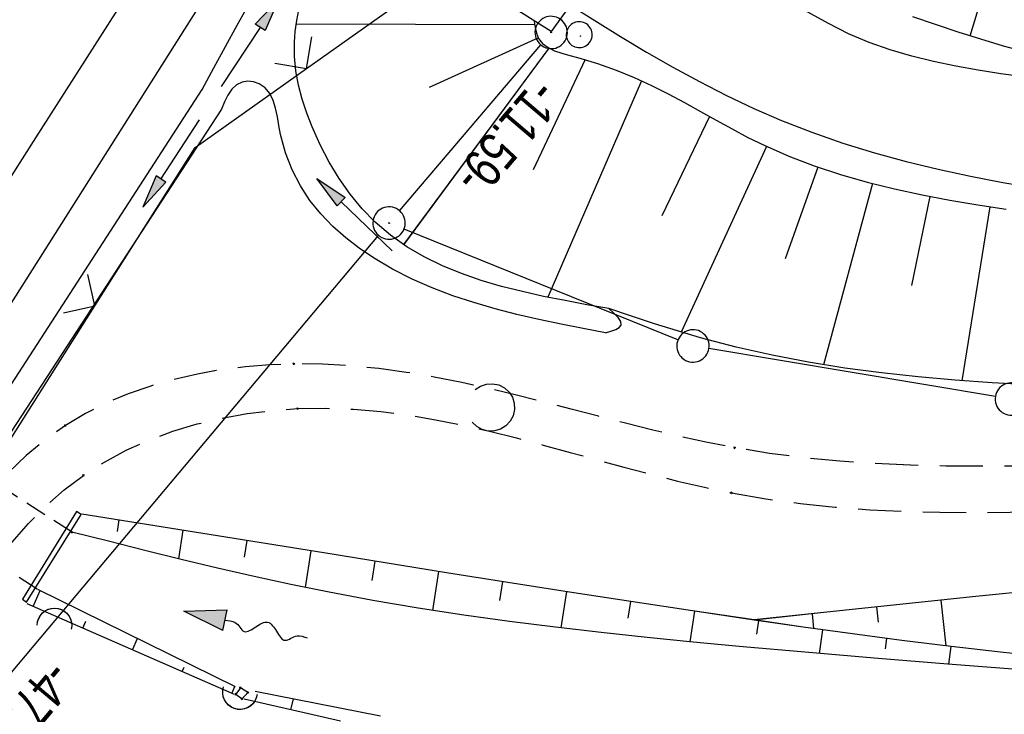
# Model space of a CAD drawing. Extents: x 509601 to 510326, y 459976 to 460916.
# Tile 10 of 39: x 509754 to 509799, y 460068 to 460100. Entities that reach past the tile are written whole.
import ezdxf

# ---------------------------------------------------------------- set-up
doc = ezdxf.new("R2010")
doc.units = 0
doc.header["$LTSCALE"] = 10
doc.header["$MEASUREMENT"] = 0
for name, pattern in [('AUSGEZOGEN', [0]), ('LT00', [0]), ('LT11', [0.3, 0.2, -0.1]), ('LT17', [0.15, 0.1, -0.05])]:
    doc.linetypes.add(name, pattern=pattern)
doc.layers.get('0').update_dxf_attribs({"linetype": 'LT00'})
for name, color, linetype in [('--EK_FBR', 1, 'LT00'), ('--EL_DFK_AB_L', 21, 'LT00'), ('--EL_DFK_AB_P', 7, 'LT00'), ('--FLIEßRICHTPFEIL', 180, 'Continuous'), ('ABSTAND', 8, 'LT00'), ('DFK_AB_L', 21, 'LT00'), ('DFK_AB_P', 7, 'LT00'), ('DFK_GZPKT', 250, 'LT00'), ('DFK_KATASTER', 250, 'LT00'), ('DFK_NUTZUNG', 250, 'LT00'), ('DFK_TOPO-SYM', 252, 'LT00'), ('DFK_VERMPKT', 252, 'LT00'), ('PFEIL', 140, 'AUSGEZOGEN'), ('V109_AFBR_BAB', 250, 'LT00'), ('V109_BOESCH', 250, 'LT00'), ('V109_BOSCHUNG', 250, 'LT00'), ('V109_BR_KAPPE', 30, 'LT00'), ('V109_BR_WID', 30, 'LT17'), ('V109_ENTWÄSSERUNG', 182, 'LT00'), ('V109_FELDWEG', 250, 'LT11'), ('V109_GRABEN', 250, 'LT00'), ('V109_LD_MARK', 250, 'LT00'), ('V109_ZAUN', 40, 'LT00'), ('V110_AFBR_BAB', 250, 'LT00'), ('V110_BOESCH', 250, 'LT00'), ('V110_BOSCHUNG', 250, 'LT00'), ('V110_BR_KAPPE', 30, 'LT00'), ('V110_BR_WID', 30, 'LT17'), ('V110_ENTWÄSSERUNG', 182, 'LT00'), ('V110_FELDWEG', 250, 'LT11'), ('V110_GRABEN', 250, 'LT00'), ('V110_LD_MARK', 250, 'LT00'), ('V110_ZAUN', 40, 'LT00')]:
    doc.layers.add(name, color=color, linetype=linetype)
doc.styles.get("Standard").update_dxf_attribs({"font": 'ARIAL.TTF'})

# ---------------------------------------------------------------- blocks, each defined once
blk = doc.blocks.new('SYMB7010')
at = {"color": 0, "linetype": 'ByBlock'}
for points in [[(-0.031408, 0.499213), (-0.093728, 0.49134), (-0.15457, 0.475719), (-0.212975, 0.452595), (-0.268021, 0.422333), (-0.31884, 0.385411), (-0.36463, 0.342411), (-0.40467, 0.29401), (-0.438329, 0.240973), (-0.465074, 0.184136), (-0.484486, 0.124395), (-0.496256, 0.062692), (-0.5002, 0)], [(0.5002, 0), (0.496256, 0.062692), (0.484485, 0.124395), (0.465074, 0.184136), (0.438329, 0.240973), (0.40467, 0.29401), (0.36463, 0.342411), (0.31884, 0.385411), (0.268021, 0.422333), (0.212975, 0.452595), (0.15457, 0.475719), (0.093728, 0.49134), (0.031408, 0.499213), (-0.031408, 0.499213)], [(-0.5002, 0), (-0.496256, -0.062692), (-0.484486, -0.124395), (-0.465075, -0.184136), (-0.438329, -0.240973), (-0.404671, -0.29401), (-0.36463, -0.342411), (-0.31884, -0.385411), (-0.268021, -0.422333), (-0.212975, -0.452595), (-0.154571, -0.475719), (-0.093728, -0.49134), (-0.031408, -0.499213), (0.031408, -0.499213)], [(0.031408, -0.499213), (0.093728, -0.491341), (0.15457, -0.475719), (0.212975, -0.452595), (0.268021, -0.422333), (0.31884, -0.385411), (0.36463, -0.342411), (0.404671, -0.294011), (0.438329, -0.240974), (0.465075, -0.184136), (0.484486, -0.124395), (0.496256, -0.062692), (0.500201, 0)]]:
    blk.add_lwpolyline(points, dxfattribs=at)
blk = doc.blocks.new('SYMB7301')
at = {"color": 0, "linetype": 'ByBlock'}
for p, q in [((-0.128693, 0), (0, 0.128693)), ((0, -0.128693), (-0.128693, 0)), ((0, 0.128693), (0.128693, 0)), ((0.128693, 0), (0, -0.128693)), ((0.000059, -0.009738), (0.000059, 0.009897)), ((-0.00901, -0.004339), (-0.002225, -0.009749))]:
    blk.add_line(p, q, dxfattribs=at)
for points in [[(-0.002225, 0.009749), (-0.00901, 0.004339), (-0.00901, -0.004339)], [(0.01, 0), (0.006235, 0.007818), (-0.002225, 0.009749)], [(-0.002225, -0.009749), (0.006235, -0.007818), (0.01, 0)]]:
    blk.add_lwpolyline(points, dxfattribs=at)
blk = doc.blocks.new('SYMB0003')
at = {"color": 0, "linetype": 'ByBlock'}
for p, q in [((-0.015712, 0), (0.010166, 0.012015)), ((0, -0.021257), (-0.015712, 0)), ((0.010166, 0.012015), (0, -0.021257))]:
    blk.add_line(p, q, dxfattribs=at)
for points in [[(-0.031395, 0.499013), (-0.093691, 0.491144), (-0.154509, 0.475528), (-0.21289, 0.452414), (-0.267913, 0.422164), (-0.318712, 0.385257), (-0.364484, 0.342274), (-0.404509, 0.293893), (-0.438154, 0.240877), (-0.464888, 0.184062), (-0.484292, 0.124345), (-0.496058, 0.062667), (-0.5, 0)], [(0.5, 0), (0.496057, 0.062667), (0.484292, 0.124345), (0.464888, 0.184062), (0.438153, 0.240877), (0.404509, 0.293893), (0.364484, 0.342274), (0.318712, 0.385257), (0.267913, 0.422164), (0.21289, 0.452414), (0.154509, 0.475528), (0.093691, 0.491144), (0.031395, 0.499013), (-0.031395, 0.499013)], [(-0.5, 0), (-0.496058, -0.062667), (-0.484292, -0.124345), (-0.464888, -0.184062), (-0.438154, -0.240877), (-0.404509, -0.293893), (-0.364485, -0.342274), (-0.318712, -0.385257), (-0.267914, -0.422164), (-0.21289, -0.452414), (-0.154509, -0.475529), (-0.093691, -0.491144), (-0.031395, -0.499014), (0.031395, -0.499014)], [(0.031395, -0.499014), (0.093691, -0.491144), (0.154509, -0.475529), (0.21289, -0.452414), (0.267914, -0.422164), (0.318712, -0.385257), (0.364485, -0.342274), (0.404509, -0.293893), (0.438154, -0.240877), (0.464889, -0.184062), (0.484292, -0.124345), (0.496058, -0.062667), (0.5, 0)]]:
    blk.add_lwpolyline(points, dxfattribs=at)
blk = doc.blocks.new('SYMB7122')
at = {"color": 0, "linetype": 'ByBlock'}
for points in [[(-0.109975, -0.002365), (-0.106745, 0.026562), (-0.096041, 0.053629), (-0.078613, 0.076941), (-0.055681, 0.094866), (-0.028851, 0.106149), (0, 0.11)], [(0, 0.11), (0.028851, 0.106149), (0.055681, 0.094866), (0.078613, 0.076941), (0.096041, 0.053629), (0.106745, 0.026562), (0.109975, -0.002365)], [(-0.075234, -0.080249), (-0.093647, -0.057708), (-0.105504, -0.031126), (-0.109975, -0.002365)], [(0.109975, -0.002365), (0.105504, -0.031126), (0.093647, -0.057708), (0.075234, -0.080249)]]:
    blk.add_lwpolyline(points, dxfattribs=at)
blk = doc.blocks.new('FLIEßRICHTPFEIL')
at = {"layer": '--FLIEßRICHTPFEIL'}
blk.add_hatch(color=256, dxfattribs=at).paths.add_polyline_path([(-1.95, 0.4875), (-1.95, -0.4875), (0, 0)])
for p, q in [((-1.95, 0.4875), (-1.95, -0.4875)), ((-1.95, 0.4875), (0, 0)), ((0, 0), (-1.95, -0.4875))]:
    blk.add_line(p, q, dxfattribs=at)
at = {"layer": '--FLIEßRICHTPFEIL', "start_tangent": (-1, 0), "end_tangent": (-1, 0)}
blk.add_spline([(-1.95, 0), (-2.4375, 0), (-2.925, 0.325), (-3.4125, 0), (-3.9, -0.325), (-4.3875, 0), (-4.875, 0.325), (-5.3625, 0), (-5.85, 0)], degree=3, dxfattribs=at)
blk = doc.blocks.new('Pfreil3')
at = {"layer": 'PFEIL'}
blk.add_hatch(color=256, dxfattribs=at).paths.add_polyline_path([(-1.549, 0.273), (-1.549, -0.273), (0, 0)])
for p, q in [((-1.549, 0), (-4.831, 0)), ((-1.549, -0.273), (-1.549, 0.273)), ((-1.549, 0.273), (0, 0)), ((0, 0), (-1.549, -0.273))]:
    blk.add_line(p, q, dxfattribs=at)
blk = doc.blocks.new('SYMB0011')
at = {"color": 0, "linetype": 'ByBlock'}
for p, q in [((0.5, 0), (-0.5, 0)), ((0, 0.5), (0, -0.5))]:
    blk.add_line(p, q, dxfattribs=at)
blk = doc.blocks.new('SYMB1107')
at = {"color": 0, "linetype": 'ByBlock'}
for points in [[(-0.2, 0), (-0.196157, 0.039018), (-0.184776, 0.076537), (-0.166294, 0.111114), (-0.141421, 0.141421), (-0.111114, 0.166294), (-0.076537, 0.184776), (-0.039018, 0.196157), (0, 0.2)], [(0, 0.2), (0.039018, 0.196157), (0.076537, 0.184776), (0.111114, 0.166294), (0.141421, 0.141421), (0.166294, 0.111114), (0.184776, 0.076537), (0.196157, 0.039018), (0.2, 0)]]:
    blk.add_lwpolyline(points, dxfattribs=at)
blk = doc.blocks.new('SYMB0024')
at = {"color": 0, "linetype": 'ByBlock'}
for p, q in [((-0.5, 0.5), (0, 0)), ((0, 0), (0.5, 0.5))]:
    blk.add_line(p, q, dxfattribs=at)

msp = doc.modelspace()

# ---------------------------------------------------------------- linework, layer by layer
at = {"layer": '--EK_FBR'}
for points in [[(509850.935, 460240.657), (509838.386, 460220.89), (509824.978, 460199.737), (509813.847, 460182.199), (509801.449, 460162.611), (509788.774, 460142.663), (509775.887, 460122.371), (509770.61, 460114.119), (509765.791, 460106.519), (509762.095, 460100.744), (509750.657, 460082.677), (509737.856, 460062.627)], [(509790.672, 460145.65), (509788.774, 460142.663), (509775.887, 460122.371), (509770.61, 460114.119), (509765.791, 460106.519), (509762.095, 460100.744), (509750.657, 460082.677), (509737.856, 460062.627)], [(509800.078, 460097.136), (509799.03, 460097.281), (509797.985, 460097.442), (509796.947, 460097.627), (509795.919, 460097.841), (509794.904, 460098.092), (509793.907, 460098.387), (509792.929, 460098.732), (509791.976, 460099.135), (509791.049, 460099.602), (509781.782, 460104.697), (509770.731, 460111.716), (509758.256, 460119.619), (509743.268, 460129.165), (509734.813, 460134.468), (509729.483, 460137.91)], [(509800.078, 460097.136), (509799.03, 460097.281), (509797.985, 460097.442), (509796.947, 460097.627), (509795.919, 460097.841), (509794.904, 460098.092), (509793.907, 460098.387), (509792.929, 460098.732), (509791.976, 460099.135), (509791.049, 460099.602), (509781.782, 460104.697), (509770.731, 460111.716), (509758.256, 460119.619), (509743.268, 460129.165), (509734.813, 460134.468), (509729.483, 460137.91)], [(509742.453, 460123.758), (509755.841, 460115.233), (509768.771, 460107.026), (509779.036, 460100.487), (509780.221, 460099.739), (509781.416, 460099.002), (509782.621, 460098.283), (509783.839, 460097.585), (509785.071, 460096.915), (509786.319, 460096.277), (509787.583, 460095.676), (509788.866, 460095.119), (509790.282, 460094.566), (509791.719, 460094.066), (509793.175, 460093.617), (509794.645, 460093.213), (509796.129, 460092.853), (509797.623, 460092.532), (509799.125, 460092.247), (509800.631, 460091.994)], [(509742.453, 460123.758), (509755.841, 460115.233), (509768.771, 460107.026), (509779.036, 460100.487), (509780.221, 460099.739), (509781.416, 460099.002), (509782.621, 460098.283), (509783.839, 460097.585), (509785.071, 460096.915), (509786.319, 460096.277), (509787.583, 460095.676), (509788.866, 460095.119), (509790.282, 460094.566), (509791.719, 460094.067), (509793.175, 460093.617), (509794.645, 460093.213), (509796.129, 460092.853), (509797.623, 460092.532), (509799.125, 460092.247), (509800.631, 460091.994)]]:
    msp.add_lwpolyline(points, dxfattribs=at)
at = {"layer": '--EL_DFK_AB_L'}
for p, q in [((509771.176, 460090.931), (509777.714, 460098.618)), ((509740.803, 460054.804), (509770.208, 460089.785))]:
    msp.add_line(p, q, dxfattribs=at)
at = {"layer": 'DFK_AB_L'}
for p, q in [((509771.176, 460090.931), (509777.714, 460098.618)), ((509740.803, 460054.804), (509770.208, 460089.785))]:
    msp.add_line(p, q, dxfattribs=at)
at = {"layer": 'DFK_KATASTER'}
for p, q in [((509784.075, 460084.951), (509771.386, 460090.078)), ((509798.78, 460082.333), (509785.51, 460084.546))]:
    msp.add_line(p, q, dxfattribs=at)
at = {"layer": 'V109_AFBR_BAB'}
for points in [[(509850.935, 460240.657), (509838.386, 460220.89), (509824.978, 460199.737), (509813.847, 460182.199), (509801.449, 460162.611), (509788.774, 460142.663), (509775.887, 460122.371), (509770.61, 460114.119), (509765.791, 460106.519), (509762.095, 460100.744), (509750.657, 460082.677), (509737.856, 460062.627)], [(509800.078, 460097.136), (509799.03, 460097.281), (509797.985, 460097.442), (509796.947, 460097.627), (509795.919, 460097.841), (509794.904, 460098.092), (509793.907, 460098.387), (509792.929, 460098.732), (509791.976, 460099.135), (509791.049, 460099.602), (509781.782, 460104.697), (509770.731, 460111.716), (509758.256, 460119.619), (509743.268, 460129.165), (509734.813, 460134.468), (509729.483, 460137.91)], [(509742.453, 460123.758), (509755.841, 460115.233), (509768.771, 460107.026), (509779.036, 460100.487), (509780.221, 460099.739), (509781.416, 460099.002), (509782.621, 460098.283), (509783.839, 460097.585), (509785.071, 460096.915), (509786.319, 460096.277), (509787.583, 460095.676), (509788.866, 460095.119), (509790.282, 460094.566), (509791.719, 460094.066), (509793.175, 460093.617), (509794.645, 460093.213), (509796.129, 460092.853), (509797.623, 460092.532), (509799.125, 460092.247), (509800.631, 460091.994)]]:
    msp.add_lwpolyline(points, dxfattribs=at)
at = {"layer": 'V109_BOESCH'}
for points in [[(509794.943, 460099.935), (509795.991, 460099.575), (509797.038, 460099.225), (509798.086, 460098.891), (509799.138, 460098.579), (509800.197, 460098.294)], [(509777.412, 460099.703), (509777.457, 460099.422), (509777.52, 460099.156), (509777.617, 460098.918), (509777.803, 460098.677), (509778.056, 460098.489), (509778.359, 460098.342), (509778.698, 460098.225), (509779.058, 460098.125), (509779.426, 460098.031), (509780.346, 460097.76), (509781.219, 460097.449), (509782.053, 460097.106), (509782.853, 460096.736), (509783.626, 460096.346), (509784.379, 460095.942), (509785.118, 460095.533), (509785.85, 460095.123), (509786.581, 460094.72), (509787.317, 460094.331), (509788.066, 460093.962), (509789.21, 460093.46), (509790.391, 460093.013), (509791.604, 460092.615), (509792.843, 460092.262), (509794.105, 460091.949), (509795.384, 460091.671), (509796.675, 460091.424), (509797.974, 460091.202), (509799.276, 460091.002)], [(509800.359, 460082.873), (509798.636, 460082.964), (509796.919, 460083.081), (509795.207, 460083.231), (509793.503, 460083.416), (509791.807, 460083.643), (509790.121, 460083.915), (509788.444, 460084.236), (509786.778, 460084.612), (509785.125, 460085.046), (509784.055, 460085.361), (509782.989, 460085.696), (509781.926, 460086.044), (509780.865, 460086.399)], [(509801.099, 460073.386), (509797.724, 460073.041), (509794.35, 460072.688), (509790.977, 460072.331), (509787.604, 460071.972)]]:
    msp.add_lwpolyline(points, dxfattribs=at)
at = {"layer": 'V109_BOSCHUNG'}
for p, q in [((509797.615, 460099.039), (509799.148, 460104.181)), ((509777.437, 460099.538), (509766.392, 460099.57)), ((509777.607, 460098.937), (509772.545, 460096.637)), ((509778.089, 460098.47), (509771.366, 460089.36)), ((509779.779, 460097.933), (509777.361, 460092.821)), ((509782.389, 460096.954), (509778.039, 460086.925)), ((509785.541, 460095.296), (509783.33, 460090.694)), ((509788.178, 460093.91), (509784.218, 460085.311)), ((509790.557, 460092.956), (509789.042, 460088.696)), ((509793.084, 460092.199), (509790.817, 460083.797)), ((509795.747, 460091.599), (509794.9, 460087.475)), ((509798.523, 460091.116), (509797.224, 460083.058)), ((509758.177, 460076.605), (509758.093, 460076.072)), ((509761.139, 460076.128), (509760.933, 460074.811)), ((509764.1, 460075.651), (509763.981, 460074.884)), ((509767.062, 460075.174), (509766.797, 460073.478)), ((509770.024, 460074.697), (509769.885, 460073.804)), ((509772.986, 460074.222), (509772.704, 460072.416)), ((509754.205, 460072.604), (509754.527, 460073.34)), ((509775.949, 460073.751), (509775.811, 460072.868)), ((509778.913, 460073.285), (509778.651, 460071.607)), ((509796.255, 460072.888), (509796.48, 460070.773)), ((509781.878, 460072.827), (509781.756, 460072.049)), ((509793.271, 460072.574), (509793.347, 460071.868)), ((509784.84, 460072.379), (509784.628, 460070.967)), ((509787.804, 460071.943), (509787.714, 460071.314)), ((509790.288, 460072.258), (509790.36, 460071.578)), ((509756.506, 460071.596), (509756.644, 460071.912)), ((509790.77, 460071.521), (509790.619, 460070.419)), ((509758.807, 460070.589), (509759.037, 460071.114)), ((509793.74, 460071.119), (509793.678, 460070.642)), ((509796.713, 460070.745), (509796.612, 460069.921)), ((509761.108, 460069.582), (509761.2, 460069.792)), ((509763.409, 460068.574), (509763.547, 460068.889)), ((509766.139, 460067.809), (509766.261, 460068.326))]:
    msp.add_line(p, q, dxfattribs=at)
at = {"layer": 'V109_BR_KAPPE'}
for points in [[(509779.043, 460100.408), (509778.199, 460099.23), (509767.701, 460105.856), (509754.884, 460114.049), (509741.512, 460122.52), (509731.373, 460128.986), (509732.145, 460130.257), (509742.462, 460123.65), (509755.848, 460115.176), (509768.714, 460106.974), (509779.043, 460100.408)], [(509753.711, 460072.936), (509753.898, 460072.799), (509756.433, 460076.862), (509756.203, 460076.992), (509753.711, 460072.936)]]:
    msp.add_lwpolyline(points, dxfattribs=at)
at = {"layer": 'V109_BR_WID'}
for p, q in [((509756.007, 460076.033), (509719.961, 460099.199)), ((509754.393, 460073.402), (509718.27, 460096.296))]:
    msp.add_line(p, q, dxfattribs=at)
at = {"layer": 'V109_ENTWÄSSERUNG'}
msp.add_lwpolyline([(509764.154, 460068.613), (509763.808, 460068.835), (509763.598, 460068.54), (509763.886, 460068.316), (509764.154, 460068.613)], dxfattribs=at)
at = {"layer": 'V109_FELDWEG', "flags": 128}
for points in [[(509858.03, 460082.749), (509855.519, 460082.503), (509853.007, 460082.253), (509850.495, 460081.996), (509847.984, 460081.727), (509845.474, 460081.443), (509843.625, 460081.224), (509841.777, 460080.999), (509839.928, 460080.774), (509838.08, 460080.554), (509836.231, 460080.344), (509834.382, 460080.149), (509832.532, 460079.973), (509830.682, 460079.822), (509828.831, 460079.701), (509827.09, 460079.617), (509825.348, 460079.559), (509823.605, 460079.522), (509821.86, 460079.501), (509820.114, 460079.491), (509818.366, 460079.488), (509816.617, 460079.486), (509814.866, 460079.48), (509813.112, 460079.466), (509811.357, 460079.44), (509809.703, 460079.399), (509808.049, 460079.348), (509806.393, 460079.291), (509804.738, 460079.233), (509803.083, 460079.179), (509801.429, 460079.134), (509799.777, 460079.103), (509798.128, 460079.091), (509796.482, 460079.102), (509794.839, 460079.143), (509793.202, 460079.217), (509791.569, 460079.33), (509789.942, 460079.487), (509788.322, 460079.692), (509786.709, 460079.951), (509785.439, 460080.196), (509784.173, 460080.471), (509782.91, 460080.769), (509781.648, 460081.085), (509780.387, 460081.411), (509779.127, 460081.741), (509777.864, 460082.069), (509776.6, 460082.388), (509775.333, 460082.691), (509774.061, 460082.973), (509772.784, 460083.226), (509771.5, 460083.444), (509770.209, 460083.621), (509768.91, 460083.75), (509767.602, 460083.824), (509766.283, 460083.837), (509765.162, 460083.796), (509764.039, 460083.706), (509762.92, 460083.564), (509761.811, 460083.368), (509760.718, 460083.118), (509759.646, 460082.811), (509758.602, 460082.446), (509757.591, 460082.021), (509756.62, 460081.534), (509755.695, 460080.983), (509754.761, 460080.325), (509753.882, 460079.598), (509753.052, 460078.809), (509752.267, 460077.965), (509751.523, 460077.071), (509750.814, 460076.135), (509750.136, 460075.162), (509749.484, 460074.159), (509748.854, 460073.131), (509748.24, 460072.086), (509747.64, 460071.029), (509747.047, 460069.967), (509746.457, 460068.906), (509745.865, 460067.853), (509744.995, 460066.343), (509744.113, 460064.858), (509743.221, 460063.393), (509742.322, 460061.946), (509741.416, 460060.512), (509740.506, 460059.087), (509739.593, 460057.667), (509738.679, 460056.248), (509737.766, 460054.826), (509736.306, 460052.534), (509734.852, 460050.228), (509733.403, 460047.91), (509732.082, 460045.785)], [(509733.937, 460044.659), (509735.311, 460046.781), (509736.733, 460048.971), (509738.152, 460051.157), (509739.564, 460053.337), (509740.607, 460054.956), (509741.644, 460056.576), (509742.673, 460058.203), (509743.692, 460059.84), (509744.702, 460061.492), (509745.7, 460063.164), (509746.687, 460064.859), (509747.66, 460066.582), (509748.232, 460067.621), (509748.805, 460068.665), (509749.383, 460069.708), (509749.97, 460070.743), (509750.573, 460071.765), (509751.196, 460072.766), (509751.843, 460073.741), (509752.521, 460074.683), (509753.234, 460075.585), (509753.987, 460076.443), (509754.786, 460077.248), (509755.634, 460077.995), (509756.538, 460078.677), (509757.501, 460079.29), (509758.516, 460079.833), (509759.576, 460080.308), (509760.674, 460080.714), (509761.802, 460081.053), (509762.953, 460081.327), (509764.118, 460081.536), (509765.291, 460081.681), (509766.463, 460081.763), (509767.754, 460081.784), (509769.035, 460081.735), (509770.309, 460081.626), (509771.576, 460081.462), (509772.837, 460081.251), (509774.092, 460080.999), (509775.343, 460080.716), (509776.591, 460080.406), (509777.836, 460080.078), (509779.079, 460079.738), (509780.322, 460079.394), (509781.565, 460079.053), (509782.808, 460078.722), (509784.054, 460078.408), (509785.302, 460078.118), (509786.554, 460077.86), (509788.148, 460077.585), (509789.749, 460077.368), (509791.356, 460077.202), (509792.968, 460077.082), (509794.585, 460077.004), (509796.207, 460076.963), (509797.832, 460076.953), (509799.46, 460076.969), (509801.09, 460077.005), (509802.722, 460077.058), (509804.355, 460077.121), (509805.988, 460077.191), (509807.622, 460077.26), (509809.254, 460077.325), (509810.885, 460077.38), (509812.755, 460077.427), (509814.622, 460077.458), (509816.488, 460077.478), (509818.351, 460077.492), (509820.212, 460077.504), (509822.073, 460077.518), (509823.932, 460077.538), (509825.79, 460077.569), (509827.648, 460077.616), (509829.505, 460077.682), (509831.527, 460077.779), (509833.548, 460077.902), (509835.569, 460078.045), (509837.59, 460078.206), (509839.61, 460078.38), (509841.63, 460078.565), (509843.65, 460078.755), (509845.669, 460078.949), (509850.015, 460079.363), (509854.359, 460079.773), (509858.701, 460080.182)]]:
    msp.add_lwpolyline(points, dxfattribs=at)
at = {"layer": 'V109_GRABEN'}
for p, q in [((509754.402, 460073.402), (509763.558, 460068.883)), ((509763.536, 460068.519), (509753.927, 460072.725))]:
    msp.add_line(p, q, dxfattribs=at)
for points in [[(509743.43, 460067.072), (509745.188, 460069.914), (509746.938, 460072.761), (509748.681, 460075.611), (509750.421, 460078.465), (509752.159, 460081.319), (509762.039, 460096.549), (509762.572, 460097.546), (509763.109, 460098.542), (509763.653, 460099.534), (509764.206, 460100.52), (509764.774, 460101.498), (509765.403, 460102.542), (509766.046, 460103.577), (509766.7, 460104.606), (509767.359, 460105.633)], [(509780.865, 460086.399), (509779.854, 460086.579), (509778.848, 460086.766), (509777.85, 460086.966), (509776.867, 460087.185), (509775.902, 460087.429), (509774.96, 460087.705), (509774.046, 460088.02), (509773.164, 460088.38), (509772.318, 460088.792), (509771.514, 460089.261), (509770.756, 460089.794), (509770.048, 460090.397), (509769.447, 460091.017), (509768.891, 460091.694), (509768.383, 460092.419), (509767.92, 460093.187), (509767.504, 460093.987), (509767.134, 460094.814), (509766.886, 460095.453), (509766.672, 460096.101), (509766.499, 460096.755), (509766.375, 460097.413), (509766.308, 460098.074), (509766.304, 460098.736), (509766.347, 460099.238), (509766.419, 460099.74), (509766.513, 460100.241)], [(509780.723, 460085.269), (509779.688, 460085.47), (509778.657, 460085.676), (509777.631, 460085.893), (509776.613, 460086.128), (509775.607, 460086.386), (509774.615, 460086.673), (509773.641, 460086.995), (509772.686, 460087.358), (509771.754, 460087.767), (509770.847, 460088.228), (509769.969, 460088.747), (509769.312, 460089.193), (509768.681, 460089.679), (509768.085, 460090.209), (509767.531, 460090.786), (509767.027, 460091.413), (509766.58, 460092.092), (509766.2, 460092.825), (509765.893, 460093.617), (509765.667, 460094.469), (509765.59, 460094.878), (509765.516, 460095.286), (509765.431, 460095.679), (509765.318, 460096.043), (509765.163, 460096.363), (509764.951, 460096.625), (509764.665, 460096.815), (509764.409, 460096.899), (509764.138, 460096.929), (509763.878, 460096.896), (509763.615, 460096.768), (509763.4, 460096.558), (509763.22, 460096.288), (509763.065, 460095.976), (509762.922, 460095.644), (509753.192, 460080.725)], [(509780.723, 460085.269), (509780.969, 460085.346), (509781.189, 460085.429), (509781.356, 460085.524), (509781.446, 460085.636), (509781.428, 460085.798), (509781.301, 460085.984), (509781.101, 460086.188), (509780.865, 460086.399)], [(509801.298, 460070.24), (509799.011, 460070.48), (509796.726, 460070.744), (509794.442, 460071.028), (509792.161, 460071.329), (509789.881, 460071.645), (509787.604, 460071.972), (509784.749, 460072.392), (509781.897, 460072.824), (509779.048, 460073.264), (509776.2, 460073.711), (509773.354, 460074.163), (509770.508, 460074.619), (509767.663, 460075.077), (509762.063, 460075.979), (509756.462, 460076.881)], [(509799.796, 460069.672), (509796.576, 460069.924), (509793.355, 460070.186), (509790.135, 460070.461), (509786.915, 460070.751), (509784.783, 460070.952), (509782.653, 460071.165), (509780.524, 460071.392), (509778.397, 460071.637), (509776.274, 460071.905), (509774.156, 460072.198), (509772.042, 460072.52), (509769.935, 460072.876), (509767.835, 460073.269), (509766.135, 460073.616), (509764.439, 460073.986), (509762.747, 460074.376), (509761.058, 460074.78), (509759.371, 460075.196), (509757.686, 460075.62), (509756.001, 460076.047)], [(509768.436, 460067.288), (509766.209, 460067.794), (509763.982, 460068.303)], [(509764.489, 460068.675), (509767.388, 460068.105), (509770.288, 460067.537)]]:
    msp.add_lwpolyline(points, dxfattribs=at)
at = {"layer": 'V109_LD_MARK'}
msp.add_lwpolyline([(509725.844, 460049.574), (509728.672, 460054.019), (509735.084, 460064.092), (509741.498, 460074.164), (509747.914, 460084.235), (509754.33, 460094.306), (509760.746, 460104.376), (509767.161, 460114.448), (509773.575, 460124.519), (509779.988, 460134.593), (509786.398, 460144.667), (509797.226, 460161.7), (509808.046, 460178.738), (509818.858, 460195.78), (509829.663, 460212.828), (509840.46, 460229.88), (509851.251, 460246.936)], dxfattribs=at)
at = {"layer": 'V109_ZAUN'}
for p, q in [((509766.86, 460097.518), (509773.887, 460102.507)), ((509749.038, 460073.853), (509757.063, 460086.526))]:
    msp.add_line(p, q, dxfattribs=at)
msp.add_lwpolyline([(509757.063, 460086.526), (509761.706, 460093.858), (509766.86, 460097.518)], dxfattribs=at)
at = {"layer": 'V110_AFBR_BAB'}
for points in [[(509790.672, 460145.65), (509788.774, 460142.663), (509775.887, 460122.371), (509770.61, 460114.119), (509765.791, 460106.519), (509762.095, 460100.744), (509750.657, 460082.677), (509737.856, 460062.627)], [(509800.078, 460097.136), (509799.03, 460097.281), (509797.985, 460097.442), (509796.947, 460097.627), (509795.919, 460097.841), (509794.904, 460098.092), (509793.907, 460098.387), (509792.929, 460098.732), (509791.976, 460099.135), (509791.049, 460099.602), (509781.782, 460104.697), (509770.731, 460111.716), (509758.256, 460119.619), (509743.268, 460129.165), (509734.813, 460134.468), (509729.483, 460137.91)], [(509742.453, 460123.758), (509755.841, 460115.233), (509768.771, 460107.026), (509779.036, 460100.487), (509780.221, 460099.739), (509781.416, 460099.002), (509782.621, 460098.283), (509783.839, 460097.585), (509785.071, 460096.915), (509786.319, 460096.277), (509787.583, 460095.676), (509788.866, 460095.119), (509790.282, 460094.566), (509791.719, 460094.067), (509793.175, 460093.617), (509794.645, 460093.213), (509796.129, 460092.853), (509797.623, 460092.532), (509799.125, 460092.247), (509800.631, 460091.994)]]:
    msp.add_lwpolyline(points, dxfattribs=at)
at = {"layer": 'V110_BOESCH'}
for points in [[(509794.943, 460099.935), (509795.991, 460099.575), (509797.038, 460099.225), (509798.086, 460098.891), (509799.138, 460098.579), (509800.197, 460098.294)], [(509777.412, 460099.703), (509777.457, 460099.422), (509777.52, 460099.156), (509777.617, 460098.918), (509777.804, 460098.677), (509778.056, 460098.489), (509778.359, 460098.342), (509778.698, 460098.225), (509779.058, 460098.125), (509779.426, 460098.031), (509780.346, 460097.76), (509781.219, 460097.449), (509782.053, 460097.106), (509782.853, 460096.735), (509783.627, 460096.346), (509784.379, 460095.942), (509785.118, 460095.533), (509785.85, 460095.123), (509786.581, 460094.721), (509787.317, 460094.331), (509788.066, 460093.962), (509789.21, 460093.46), (509790.391, 460093.013), (509791.604, 460092.615), (509792.843, 460092.262), (509794.105, 460091.949), (509795.384, 460091.671), (509796.675, 460091.424), (509797.974, 460091.202), (509799.276, 460091.002)], [(509800.359, 460082.873), (509798.636, 460082.964), (509796.919, 460083.081), (509795.207, 460083.231), (509793.503, 460083.416), (509791.807, 460083.643), (509790.121, 460083.915), (509788.444, 460084.236), (509786.778, 460084.612), (509785.125, 460085.046), (509784.055, 460085.361), (509782.989, 460085.696), (509781.926, 460086.044), (509780.865, 460086.399)], [(509801.099, 460073.386), (509797.724, 460073.041), (509794.35, 460072.688), (509790.977, 460072.331), (509787.604, 460071.971)]]:
    msp.add_lwpolyline(points, dxfattribs=at)
at = {"layer": 'V110_BOSCHUNG'}
for p, q in [((509797.615, 460099.039), (509799.148, 460104.181)), ((509777.437, 460099.538), (509766.393, 460099.57)), ((509777.607, 460098.937), (509772.545, 460096.637)), ((509778.089, 460098.47), (509771.366, 460089.359)), ((509779.779, 460097.933), (509777.361, 460092.821)), ((509782.389, 460096.954), (509778.039, 460086.925)), ((509785.541, 460095.296), (509783.33, 460090.694)), ((509788.178, 460093.91), (509784.218, 460085.311)), ((509790.557, 460092.956), (509789.042, 460088.696)), ((509793.084, 460092.199), (509790.817, 460083.797)), ((509795.747, 460091.599), (509794.9, 460087.475)), ((509798.523, 460091.116), (509797.224, 460083.058)), ((509758.177, 460076.605), (509758.093, 460076.072)), ((509761.139, 460076.128), (509760.933, 460074.811)), ((509764.101, 460075.651), (509763.981, 460074.884)), ((509767.062, 460075.174), (509766.797, 460073.478)), ((509770.024, 460074.697), (509769.885, 460073.804)), ((509772.987, 460074.222), (509772.704, 460072.416)), ((509754.205, 460072.604), (509754.527, 460073.34)), ((509775.949, 460073.751), (509775.811, 460072.868)), ((509778.913, 460073.285), (509778.651, 460071.607)), ((509796.255, 460072.888), (509796.481, 460070.773)), ((509781.878, 460072.827), (509781.756, 460072.049)), ((509793.271, 460072.574), (509793.347, 460071.868)), ((509784.84, 460072.379), (509784.628, 460070.967)), ((509787.804, 460071.943), (509787.714, 460071.314)), ((509790.288, 460072.258), (509790.36, 460071.578)), ((509756.506, 460071.596), (509756.644, 460071.912)), ((509790.77, 460071.521), (509790.619, 460070.419)), ((509758.807, 460070.589), (509759.037, 460071.114)), ((509793.74, 460071.119), (509793.678, 460070.642)), ((509796.713, 460070.745), (509796.612, 460069.921)), ((509761.108, 460069.582), (509761.2, 460069.792)), ((509763.409, 460068.574), (509763.547, 460068.889)), ((509766.139, 460067.809), (509766.261, 460068.326))]:
    msp.add_line(p, q, dxfattribs=at)
at = {"layer": 'V110_BR_KAPPE'}
for points in [[(509779.043, 460100.408), (509778.199, 460099.23), (509767.701, 460105.856), (509754.884, 460114.049), (509741.512, 460122.52), (509731.373, 460128.986), (509732.145, 460130.257), (509742.462, 460123.65), (509755.848, 460115.176), (509768.714, 460106.974), (509779.043, 460100.408)], [(509753.711, 460072.936), (509753.898, 460072.799), (509756.433, 460076.862), (509756.203, 460076.992), (509753.711, 460072.936)]]:
    msp.add_lwpolyline(points, dxfattribs=at)
at = {"layer": 'V110_BR_WID'}
for p, q in [((509756.007, 460076.033), (509719.962, 460099.199)), ((509754.393, 460073.402), (509718.27, 460096.296))]:
    msp.add_line(p, q, dxfattribs=at)
at = {"layer": 'V110_ENTWÄSSERUNG'}
msp.add_lwpolyline([(509764.154, 460068.613), (509763.808, 460068.835), (509763.598, 460068.54), (509763.886, 460068.316), (509764.154, 460068.613)], dxfattribs=at)
at = {"layer": 'V110_FELDWEG', "flags": 128}
for points in [[(509858.031, 460082.749), (509855.519, 460082.503), (509853.007, 460082.253), (509850.495, 460081.996), (509847.984, 460081.727), (509845.474, 460081.443), (509843.625, 460081.224), (509841.777, 460080.999), (509839.928, 460080.774), (509838.08, 460080.554), (509836.231, 460080.344), (509834.382, 460080.149), (509832.532, 460079.973), (509830.682, 460079.822), (509828.831, 460079.701), (509827.09, 460079.617), (509825.348, 460079.559), (509823.605, 460079.522), (509821.86, 460079.501), (509820.114, 460079.491), (509818.366, 460079.488), (509816.617, 460079.486), (509814.866, 460079.48), (509813.112, 460079.466), (509811.357, 460079.439), (509809.703, 460079.399), (509808.049, 460079.348), (509806.393, 460079.291), (509804.738, 460079.233), (509803.083, 460079.179), (509801.429, 460079.134), (509799.777, 460079.103), (509798.128, 460079.091), (509796.482, 460079.102), (509794.84, 460079.143), (509793.202, 460079.217), (509791.569, 460079.33), (509789.942, 460079.487), (509788.322, 460079.692), (509786.709, 460079.951), (509785.439, 460080.196), (509784.173, 460080.471), (509782.91, 460080.769), (509781.648, 460081.085), (509780.387, 460081.411), (509779.127, 460081.741), (509777.864, 460082.069), (509776.6, 460082.388), (509775.333, 460082.691), (509774.061, 460082.973), (509772.784, 460083.226), (509771.5, 460083.444), (509770.209, 460083.621), (509768.91, 460083.75), (509767.602, 460083.824), (509766.283, 460083.837), (509765.162, 460083.796), (509764.039, 460083.706), (509762.92, 460083.564), (509761.811, 460083.368), (509760.718, 460083.118), (509759.646, 460082.811), (509758.602, 460082.446), (509757.591, 460082.021), (509756.62, 460081.534), (509755.695, 460080.983), (509754.762, 460080.325), (509753.882, 460079.598), (509753.052, 460078.809), (509752.267, 460077.965), (509751.523, 460077.071), (509750.814, 460076.135), (509750.136, 460075.162), (509749.484, 460074.159), (509748.854, 460073.131), (509748.241, 460072.086), (509747.64, 460071.029), (509747.047, 460069.967), (509746.457, 460068.906), (509745.865, 460067.853), (509744.995, 460066.343), (509744.113, 460064.858), (509743.221, 460063.393), (509742.322, 460061.946), (509741.416, 460060.512), (509740.506, 460059.087), (509739.593, 460057.667), (509738.679, 460056.248), (509737.766, 460054.826), (509736.306, 460052.534), (509734.852, 460050.228), (509733.403, 460047.91), (509732.082, 460045.785)], [(509733.937, 460044.659), (509735.311, 460046.781), (509736.733, 460048.971), (509738.152, 460051.157), (509739.564, 460053.337), (509740.608, 460054.956), (509741.644, 460056.576), (509742.673, 460058.203), (509743.692, 460059.84), (509744.702, 460061.492), (509745.7, 460063.164), (509746.687, 460064.859), (509747.66, 460066.582), (509748.232, 460067.621), (509748.805, 460068.665), (509749.383, 460069.708), (509749.97, 460070.743), (509750.573, 460071.765), (509751.196, 460072.766), (509751.844, 460073.741), (509752.521, 460074.683), (509753.234, 460075.585), (509753.987, 460076.443), (509754.786, 460077.248), (509755.634, 460077.995), (509756.538, 460078.677), (509757.501, 460079.29), (509758.516, 460079.833), (509759.576, 460080.308), (509760.674, 460080.714), (509761.803, 460081.053), (509762.953, 460081.327), (509764.118, 460081.536), (509765.291, 460081.681), (509766.463, 460081.763), (509767.754, 460081.784), (509769.035, 460081.735), (509770.309, 460081.626), (509771.576, 460081.462), (509772.837, 460081.251), (509774.092, 460080.999), (509775.343, 460080.716), (509776.591, 460080.406), (509777.836, 460080.078), (509779.079, 460079.738), (509780.322, 460079.394), (509781.565, 460079.053), (509782.808, 460078.722), (509784.054, 460078.408), (509785.302, 460078.118), (509786.554, 460077.86), (509788.148, 460077.585), (509789.749, 460077.368), (509791.356, 460077.202), (509792.968, 460077.082), (509794.585, 460077.004), (509796.207, 460076.963), (509797.832, 460076.953), (509799.46, 460076.968), (509801.09, 460077.005), (509802.722, 460077.058), (509804.355, 460077.121), (509805.988, 460077.19), (509807.622, 460077.26), (509809.254, 460077.325), (509810.885, 460077.38), (509812.755, 460077.427), (509814.622, 460077.458), (509816.488, 460077.478), (509818.351, 460077.492), (509820.213, 460077.504), (509822.073, 460077.518), (509823.932, 460077.538), (509825.79, 460077.569), (509827.648, 460077.616), (509829.505, 460077.682), (509831.527, 460077.779), (509833.548, 460077.902), (509835.569, 460078.045), (509837.59, 460078.206), (509839.61, 460078.38), (509841.631, 460078.565), (509843.65, 460078.755), (509845.669, 460078.949), (509850.015, 460079.363), (509854.359, 460079.773), (509858.701, 460080.182)]]:
    msp.add_lwpolyline(points, dxfattribs=at)
at = {"layer": 'V110_GRABEN'}
for p, q in [((509754.402, 460073.402), (509763.558, 460068.883)), ((509763.536, 460068.519), (509753.928, 460072.725))]:
    msp.add_line(p, q, dxfattribs=at)
for points in [[(509743.43, 460067.072), (509745.188, 460069.914), (509746.938, 460072.761), (509748.681, 460075.611), (509750.421, 460078.465), (509752.159, 460081.319), (509762.039, 460096.549), (509762.572, 460097.546), (509763.109, 460098.542), (509763.653, 460099.534), (509764.206, 460100.52), (509764.774, 460101.498), (509765.403, 460102.542), (509766.047, 460103.577), (509766.7, 460104.606), (509767.359, 460105.633)], [(509780.865, 460086.399), (509779.854, 460086.579), (509778.848, 460086.766), (509777.851, 460086.966), (509776.867, 460087.184), (509775.902, 460087.429), (509774.96, 460087.705), (509774.046, 460088.02), (509773.164, 460088.38), (509772.318, 460088.792), (509771.514, 460089.261), (509770.756, 460089.794), (509770.048, 460090.397), (509769.447, 460091.017), (509768.891, 460091.693), (509768.383, 460092.419), (509767.92, 460093.186), (509767.504, 460093.987), (509767.134, 460094.814), (509766.886, 460095.453), (509766.672, 460096.101), (509766.499, 460096.755), (509766.376, 460097.413), (509766.308, 460098.074), (509766.304, 460098.736), (509766.347, 460099.238), (509766.42, 460099.74), (509766.513, 460100.241)], [(509780.723, 460085.269), (509779.688, 460085.47), (509778.657, 460085.676), (509777.631, 460085.893), (509776.613, 460086.128), (509775.607, 460086.386), (509774.615, 460086.673), (509773.641, 460086.995), (509772.686, 460087.358), (509771.754, 460087.767), (509770.847, 460088.228), (509769.969, 460088.747), (509769.312, 460089.193), (509768.681, 460089.679), (509768.085, 460090.209), (509767.531, 460090.786), (509767.027, 460091.413), (509766.581, 460092.092), (509766.2, 460092.825), (509765.893, 460093.617), (509765.667, 460094.469), (509765.59, 460094.878), (509765.516, 460095.286), (509765.431, 460095.679), (509765.318, 460096.043), (509765.163, 460096.363), (509764.951, 460096.625), (509764.665, 460096.815), (509764.41, 460096.899), (509764.138, 460096.929), (509763.878, 460096.896), (509763.615, 460096.768), (509763.4, 460096.558), (509763.22, 460096.288), (509763.065, 460095.976), (509762.922, 460095.643), (509753.192, 460080.725)], [(509780.723, 460085.269), (509780.969, 460085.346), (509781.189, 460085.429), (509781.356, 460085.524), (509781.446, 460085.636), (509781.428, 460085.798), (509781.301, 460085.984), (509781.101, 460086.188), (509780.865, 460086.399)], [(509801.298, 460070.24), (509799.011, 460070.48), (509796.726, 460070.744), (509794.442, 460071.028), (509792.161, 460071.329), (509789.881, 460071.645), (509787.604, 460071.971), (509784.749, 460072.392), (509781.897, 460072.824), (509779.048, 460073.264), (509776.2, 460073.711), (509773.354, 460074.163), (509770.508, 460074.619), (509767.663, 460075.077), (509762.063, 460075.979), (509756.462, 460076.881)], [(509799.796, 460069.672), (509796.576, 460069.924), (509793.355, 460070.186), (509790.135, 460070.461), (509786.915, 460070.751), (509784.783, 460070.952), (509782.653, 460071.165), (509780.524, 460071.392), (509778.397, 460071.637), (509776.274, 460071.905), (509774.156, 460072.198), (509772.042, 460072.52), (509769.935, 460072.876), (509767.835, 460073.269), (509766.135, 460073.616), (509764.439, 460073.986), (509762.747, 460074.376), (509761.058, 460074.78), (509759.371, 460075.196), (509757.686, 460075.62), (509756.001, 460076.047)], [(509768.436, 460067.288), (509766.209, 460067.794), (509763.982, 460068.303)], [(509764.489, 460068.675), (509767.388, 460068.105), (509770.289, 460067.537)]]:
    msp.add_lwpolyline(points, dxfattribs=at)
at = {"layer": 'V110_LD_MARK'}
msp.add_lwpolyline([(509725.844, 460049.574), (509728.672, 460054.019), (509735.084, 460064.092), (509741.498, 460074.164), (509747.914, 460084.235), (509754.33, 460094.306), (509760.746, 460104.377), (509767.161, 460114.448), (509773.575, 460124.519), (509779.988, 460134.592), (509786.398, 460144.667), (509787.986, 460147.165)], dxfattribs=at)
at = {"layer": 'V110_ZAUN'}
for p, q in [((509766.86, 460097.518), (509773.887, 460102.507)), ((509749.038, 460073.853), (509757.063, 460086.526))]:
    msp.add_line(p, q, dxfattribs=at)
msp.add_lwpolyline([(509757.063, 460086.526), (509761.706, 460093.858), (509766.86, 460097.518)], dxfattribs=at)

# ---------------------------------------------------------------- block references
at = {"layer": '--EL_DFK_AB_P', "xscale": 1.500000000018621, "yscale": 1.5, "zscale": 1.5, "rotation": 264.7377099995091}
for p in [(509778.2, 460099.19), (509770.69, 460090.36)]:
    msp.add_blockref('SYMB0003', p, dxfattribs=at)
at = {"layer": '--FLIEßRICHTPFEIL', "rotation": 167.8395797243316}
msp.add_blockref('FLIEßRICHTPFEIL', (509761.183, 460072.375), dxfattribs=at)
at = {"layer": 'DFK_AB_P', "xscale": 1.500000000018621, "yscale": 1.5, "zscale": 1.5, "rotation": 264.7377099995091}
for p in [(509778.2, 460099.19), (509770.69, 460090.36)]:
    msp.add_blockref('SYMB0003', p, dxfattribs=at)
at = {"layer": 'DFK_GZPKT', "xscale": 1.500000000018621, "yscale": 1.5, "zscale": 1.5, "rotation": 264.7377099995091}
for p in [(509784.77, 460084.67), (509799.52, 460082.21)]:
    msp.add_blockref('SYMB7010', p, dxfattribs=at)
at = {"layer": 'DFK_NUTZUNG', "xscale": 10.00000000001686, "yscale": 10, "zscale": 10, "rotation": 264.7377100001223}
msp.add_blockref('SYMB7122', (509775.41, 460081.82), dxfattribs=at)
at = {"layer": 'DFK_TOPO-SYM', "xscale": 0.09999999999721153, "yscale": 0.09999999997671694, "zscale": 0.1, "rotation": 0.001159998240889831}
msp.add_blockref('SYMB7301', (509779.56, 460099.02), dxfattribs=at)
at = {"layer": 'DFK_VERMPKT', "xscale": 1.200000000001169, "yscale": 1.200000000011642, "zscale": 1.2, "rotation": 264.7377100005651}
msp.add_blockref('SYMB7010', (509779.5, 460099.089), dxfattribs=at)
at = {"layer": 'PFEIL'}
for p, rotation in [((509765.565, 460100.721), 56.72345284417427), ((509767.35, 460092.424), 136.1697401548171)]:
    msp.add_blockref('Pfreil3', p, dxfattribs=dict(at, rotation=rotation))
at = {"layer": 'PFEIL', "xscale": -1, "rotation": 56.9301875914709}
msp.add_blockref('Pfreil3', (509759.277, 460091.102), dxfattribs=at)
at = {"layer": 'V109_BR_WID', "xscale": 0.1000000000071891, "yscale": 0.09999999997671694, "zscale": 0.1, "rotation": 238.7303999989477}
msp.add_blockref('SYMB0011', (509756.007, 460076.033), dxfattribs=at)
at = {"layer": 'V109_ENTWÄSSERUNG'}
for name, p, xscale, yscale, zscale, rotation in [('SYMB1107', (509755.189, 460071.722), 3.999999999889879, 4.000000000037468, 4, 359.7644993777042), ('SYMB1107', (509763.783, 460068.625), 3.999999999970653, 3.999999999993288, 4, 171.97350652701), ('SYMB0011', (509763.808, 460068.835), 0.1000000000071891, 0.09999999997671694, 0.1, 238.7303999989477), ('SYMB0011', (509763.598, 460068.54), 0.1000000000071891, 0.09999999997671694, 0.1, 238.7303999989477), ('SYMB0011', (509763.886, 460068.316), 0.1000000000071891, 0.09999999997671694, 0.1, 238.7303999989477), ('SYMB0011', (509764.154, 460068.613), 0.1000000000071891, 0.09999999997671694, 0.1, 238.7303999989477)]:
    msp.add_blockref(name, p, dxfattribs=dict(at, xscale=xscale, yscale=yscale, zscale=zscale, rotation=rotation))
at = {"layer": 'V109_FELDWEG', "xscale": 0.1000000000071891, "yscale": 0.09999999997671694, "zscale": 0.1, "rotation": 238.7303999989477}
for p in [(509766.283, 460083.837), (509766.463, 460081.763), (509755.695, 460080.983), (509786.709, 460079.951), (509756.538, 460078.677), (509786.554, 460077.86)]:
    msp.add_blockref('SYMB0011', p, dxfattribs=at)
at = {"layer": 'V109_ZAUN', "yscale": 2.099999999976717, "zscale": 2.1}
for p, xscale, rotation in [((509766.86, 460097.518), 2.100000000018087, 35.37935999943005), ((509757.063, 460086.526), 2.100000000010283, 57.65672999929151)]:
    msp.add_blockref('SYMB0024', p, dxfattribs=dict(at, xscale=xscale, rotation=rotation))
at = {"layer": 'V110_BR_WID', "xscale": 0.09999999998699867, "yscale": 0.09999999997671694, "zscale": 0.1, "rotation": 240.5924999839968}
msp.add_blockref('SYMB0011', (509756.007, 460076.033), dxfattribs=at)
at = {"layer": 'V110_ENTWÄSSERUNG'}
for name, p, xscale, yscale, zscale, rotation in [('SYMB1107', (509755.189, 460071.721), 4.000000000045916, 4.000000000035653, 4, 347.4113286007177), ('SYMB1107', (509763.783, 460068.625), 3.999999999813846, 3.999999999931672, 4, 161.7184370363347), ('SYMB0011', (509763.808, 460068.835), 0.09999999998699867, 0.09999999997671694, 0.1, 240.5924999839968), ('SYMB0011', (509763.598, 460068.54), 0.09999999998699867, 0.09999999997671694, 0.1, 240.5924999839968), ('SYMB0011', (509763.886, 460068.316), 0.09999999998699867, 0.09999999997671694, 0.1, 240.5924999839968), ('SYMB0011', (509764.154, 460068.613), 0.09999999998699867, 0.09999999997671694, 0.1, 240.5924999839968)]:
    msp.add_blockref(name, p, dxfattribs=dict(at, xscale=xscale, yscale=yscale, zscale=zscale, rotation=rotation))
at = {"layer": 'V110_FELDWEG', "xscale": 0.09999999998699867, "yscale": 0.09999999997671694, "zscale": 0.1, "rotation": 240.5924999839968}
for p in [(509766.283, 460083.837), (509766.463, 460081.763), (509755.695, 460080.983), (509786.709, 460079.951), (509756.538, 460078.677), (509786.554, 460077.86)]:
    msp.add_blockref('SYMB0011', p, dxfattribs=at)
at = {"layer": 'V110_ZAUN', "yscale": 2.099999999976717, "zscale": 2.1}
for p, xscale, rotation in [((509766.86, 460097.518), 2.100000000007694, 35.37722999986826), ((509757.063, 460086.526), 2.10000000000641, 57.65709000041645)]:
    msp.add_blockref('SYMB0024', p, dxfattribs=dict(at, xscale=xscale, rotation=rotation))

# ---------------------------------------------------------------- texts
at = {"layer": 'ABSTAND', "width": 0.75}
for s, rotation, p in [(' -11.59-', -130.3812, (509777.81, 460097.549)), (' -47.20-', -130.0503, (509755.234, 460070.631))]:
    msp.add_text(s, height=1.8, rotation=rotation, dxfattribs=at).set_placement(p)

doc.saveas('drawing.dxf')
